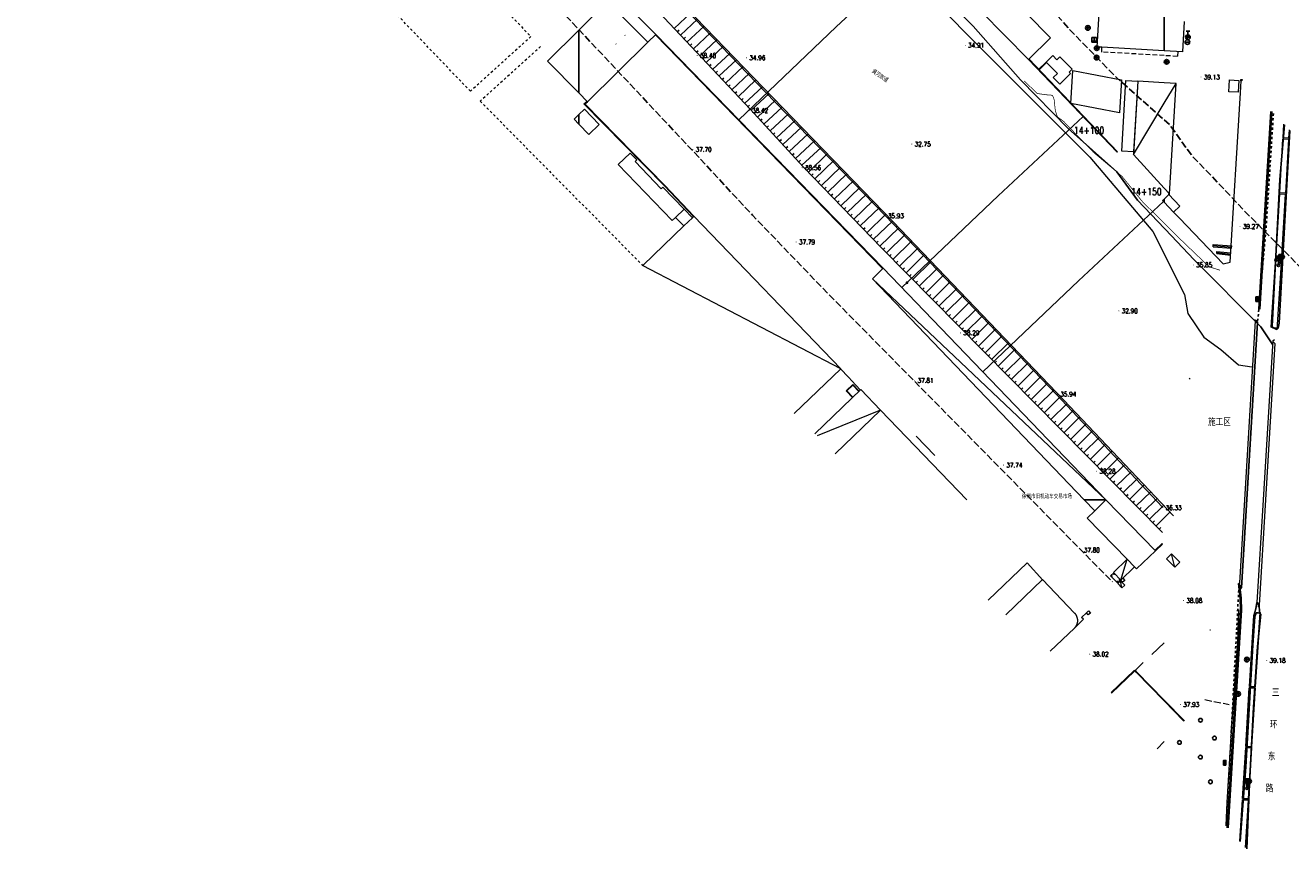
# Model space of a CAD drawing. Extents: x 39508475 to 39522402, y 3783947 to 3795549.
# Tile 171 of 256: x 39519513 to 39520054, y 3789351 to 3789703. Entities that reach past the tile are written whole.
import ezdxf
from ezdxf.enums import TextEntityAlignment as Align

# ---------------------------------------------------------------- set-up
doc = ezdxf.new("R2010")
doc.units = 0
for name, pattern in [('X0', [4, 3, -1]), ('X3', [5, 4, -1]), ('X5', [3, 2, -1]), ('X6', [2, 1, -1])]:
    doc.linetypes.add(name, pattern=pattern)
doc.layers.get('0').update_dxf_attribs({"linetype": 'CONTINUOUS'})
doc.layers.add('ASSIST', color=7, linetype='CONTINUOUS', plot=False)
for name, color, linetype in [('DLDW', 14, 'CONTINUOUS'), ('DLSS', 4, 'CONTINUOUS'), ('DMTZ', 3, 'CONTINUOUS'), ('GCD', 1, 'CONTINUOUS'), ('JCDL_JMDM_F', 231, 'CONTINUOUS'), ('JCDL_JMDX_F', 231, 'CONTINUOUS'), ('JCDL_JTX_F', 100, 'CONTINUOUS'), ('JCDL_SXX_F', 5, 'CONTINUOUS'), ('JCDL_ZBM', 3, 'CONTINUOUS'), ('JMD', 6, 'CONTINUOUS'), ('SXSS', 5, 'CONTINUOUS'), ('ZBTZ', 3, 'CONTINUOUS'), ('ZJ', 7, 'CONTINUOUS'), ('断面线', 2, 'CONTINUOUS')]:
    doc.layers.add(name, color=color, linetype=linetype)
doc.layers.add('JCDL_SXM', color=5, linetype='CONTINUOUS', lineweight=0)
doc.styles.add('HZ', font='rs', dxfattribs={"width": 0.8, "bigfont": 'hztxt'})
doc.linetypes.add('10411', pattern='A,2,[150,AAA.SHX,S=1,R=0,X=0,Y=1],2,[151,AAA.SHX,S=1,R=0,X=0,Y=3],1e-11', length=4)
doc.linetypes.add('1161', pattern='A,0,[149,AAA.SHX,S=0.15,R=0,X=0,Y=0],-1.6', length=1.6)
doc.linetypes.add('X19', pattern='A,4.5,[145,symbolx.shx,S=1,R=0,X=0,Y=1],4.5,-0.5,[146,symbolx.shx,S=1,R=0,X=0,Y=0],-0.5', length=10)
doc.linetypes.add('X4', pattern='A,0,-1e-09,[149,symbolx.shx,S=0.15,R=0,X=0,Y=0],-1.6', length=1.6)
doc.linetypes.add('X49', pattern='A,0,[5,symbolt.shx,S=1,R=0,X=0,Y=0],-10', length=10)

# ---------------------------------------------------------------- blocks, each defined once
blk = doc.blocks.new('9371000')
at = {"color": 0, "linetype": 'Continuous'}
blk.add_circle((0, 0), 0.8, dxfattribs=at)
blk = doc.blocks.new('3521000')
at = {"color": 0}
for p, q in [((-1, 3.5), (1, 3.5)), ((0, 0.5), (0, 3.5))]:
    blk.add_line(p, q, dxfattribs=at)
at = {"color": 0, "linetype": 'Continuous', "flags": 128}
for points in [[(-1, 3.5), (-1, 2.9)], [(1, 3.5), (1, 2.9)]]:
    blk.add_lwpolyline(points, dxfattribs=at)
at = {"color": 0}
for centre in [(-1, 2.4), (0, 0), (1, 2.4)]:
    blk.add_circle(centre, 0.5, dxfattribs=at)
blk = doc.blocks.new('5441000')
at = {"color": 0}
for p, q in [((-1, 0), (1, 0)), ((0, -1), (0, 1))]:
    blk.add_line(p, q, dxfattribs=at)
blk.add_circle((0, 0), 1, dxfattribs=at)
blk = doc.blocks.new('5114001')
at = {"color": 0, "linetype": 'Continuous', "flags": 128}
blk.add_lwpolyline([(-0.5, 0), (-0.5, 2), (0.5, 2), (0.5, 0)], dxfattribs=at)
at = {"flags": 128}
for points in [[(-0.5, 0), (0.5, 0)], [(0.2, 1.74), (-0.22, 1.18)], [(0.2, 0.86), (-0.22, 0.3)]]:
    blk.add_lwpolyline(points, dxfattribs=at)
blk = doc.blocks.new('5260000')
at = {"color": 0}
for p, q in [((-1, 1.22), (-1, -0.78)), ((1, 1.22), (-1, 1.22)), ((0, 0), (-1, -0.78)), ((0, 1.22), (0, 0)), ((1, -0.78), (0, 0)), ((1, -0.78), (1, 1.22)), ((-1, -0.78), (1, -0.78))]:
    blk.add_line(p, q, dxfattribs=at)
blk = doc.blocks.new('8512002')
blk.add_hatch(color=0).paths.add_polyline_path([(-0.05, 0, 1), (0.05, 0, 1)])
blk = doc.blocks.new('5223000')
at = {"color": 0}
for p, q in [((-1, 0), (1, 0)), ((-0.75, 2.6), (0.75, 2.6)), ((0, 1), (0, 2.6))]:
    blk.add_line(p, q, dxfattribs=at)
blk.add_circle((0, 0), 1, dxfattribs=at)
blk = doc.blocks.new('gc200')
at = {"const_width": 0.2}
blk.add_lwpolyline([(-0.1, 0, 1), (0.1, 0, 1)], format="xyb", close=True, dxfattribs=at)

msp = doc.modelspace()

# ---------------------------------------------------------------- linework, layer by layer
at = {"layer": 'ASSIST', "linetype": 'X4', "flags": 128}
msp.add_lwpolyline([(39519220.4249, 3790148.93411), (39519226.44684, 3790143.88427), (39519318.97595, 3790084.81765), (39519397.93353, 3790036.1861), (39519493.4512, 3789977.19283), (39519562.60763, 3789933.12469), (39519602.01098, 3789906.10896), (39519628.33954, 3789888.51791), (39519696.86054, 3789822.96705), (39519732.05856, 3789777.24234), (39519791.6452, 3789714.79979), (39519832.88284, 3789671.97832), (39519884.2425, 3789618.86594), (39519957.18975, 3789542.67725), (39520004.00021, 3789493.19343)], dxfattribs=at)
at = {"layer": 'DLSS', "linetype": 'Continuous'}
for p, q in [((39520039.90396, 3789575.83373), (39520038.84268, 3789577.03109)), ((39520033.07368, 3789462.46372), (39520039.90396, 3789575.83373)), ((39520033.07368, 3789462.46372), (39520031.87632, 3789461.40244))]:
    msp.add_line(p, q, dxfattribs=at)
at = {"layer": 'DLSS', "linetype": 'X6', "lineweight": 0}
for points in [[(39519705.20549, 3789750), (39519692.171, 3789736.916), (39519729.481, 3789698.039), (39519703.636, 3789674.652), (39519663.864, 3789716.21), (39519681.69, 3789733.277), (39519665.76686, 3789750)], [(39519733.625, 3789693.77), (39519707.869, 3789670.472), (39519750, 3789627.76453)], [(39519750, 3789627.76453), (39519777.226, 3789600.166)]]:
    msp.add_lwpolyline(points, dxfattribs=at)
at = {"layer": 'DLSS', "linetype": 'X3', "const_width": 0.3, "flags": 128}
msp.add_lwpolyline([(39519940.29073, 3789679.08338), (39519945.72807, 3789673.72585), (39519949.40402, 3789673.1901), (39519952.31414, 3789672.9605), (39519953.00339, 3789671.20016), (39519953.53946, 3789666.30186), (39519954.38186, 3789663.77617), (39519957.06224, 3789661.78623), (39519969.86897, 3789648.52237), (39519982.04554, 3789638.26653), (39519990.72017, 3789627.49718), (39520007.4998, 3789610.87457), (39520019.14029, 3789599.70031), (39520023.88839, 3789598.16959)], dxfattribs=at)
at = {"layer": 'DLSS', "linetype": 'X6', "flags": 128}
for points in [[(39520046.70847, 3789665.12601), (39520043.57407, 3789616.42988), (39520040.49589, 3789581.5668), (39520039.90396, 3789575.83373)], [(39520031.87632, 3789461.40244), (39520026.56232, 3789360.63522)]]:
    msp.add_lwpolyline(points, dxfattribs=at)
at = {"layer": 'DLSS', "linetype": 'Continuous', "lineweight": 40}
for points in [[(39520040.72799, 3789581.55), (39520045.89639, 3789665.96373)], [(39520027.25405, 3789359.8637), (39520032.966, 3789452.852), (39520032.769, 3789458.044), (39520031.99972, 3789464.327)]]:
    msp.add_lwpolyline(points, dxfattribs=at)
at = {"layer": 'DLSS', "color": 114, "linetype": 'X49', "lineweight": 0, "true_color": 0x009944}
for points in [[(39519894.093, 3789527.294), (39519902.04401, 3789519.036)], [(39520026.44877, 3789360.76187), (39520026.9552, 3789370.61693), (39520028.76876, 3789401.20712), (39520031.46812, 3789439.20475), (39520031.93308, 3789452.99859)]]:
    msp.add_lwpolyline(points, dxfattribs=at)
at = {"layer": 'DLSS', "color": 114, "linetype": 'Continuous', "lineweight": 0, "true_color": 0x009944}
for points in [[(39520038.96, 3789420.046), (39520040.999, 3789451.852), (39520040.721, 3789452.091), (39520040.649, 3789454.953), (39520039.679, 3789456.123), (39520039.156, 3789453.399), (39520038.293, 3789450.594), (39520036.43143, 3789420.19959), (39520038.96, 3789420.046)], [(39520034.879, 3789394.641), (39520037.365, 3789394.49), (39520038.88826, 3789419.56826), (39520036.40226, 3789419.71926), (39520034.879, 3789394.641)], [(39520036.018, 3789372.187), (39520037.381, 3789393.996), (39520034.86365, 3789394.15333), (39520033.50065, 3789372.34433), (39520036.018, 3789372.187)], [(39520034.78219, 3789351.4672), (39520036.037, 3789371.692), (39520033.4699, 3789371.85244), (39520032.41797, 3789354.10412)]]:
    msp.add_lwpolyline(points, dxfattribs=at)
at = {"layer": 'DLSS', "color": 114, "linetype": 'X0', "lineweight": 0, "true_color": 0x009944}
msp.add_lwpolyline([(39520017.387, 3789414.622), (39520027.20255, 3789412.68293), (39520027.72246, 3789412.58022)], dxfattribs=at)
at = {"layer": 'DMTZ', "linetype": 'Continuous'}
for p, q in [((39519790.66863, 3789701.52014), (39519797.89915, 3789708.30564)), ((39519793.40587, 3789698.60338), (39519800.67402, 3789705.42419)), ((39519796.14311, 3789695.68662), (39519803.4489, 3789702.54274)), ((39519792.03725, 3789700.06176), (39519792.76644, 3789700.74607)), ((39519794.77449, 3789697.145), (39519795.50368, 3789697.82931)), ((39519798.88035, 3789692.76985), (39519806.22377, 3789699.66129)), ((39519801.61759, 3789689.85309), (39519808.99864, 3789696.77985)), ((39519797.51173, 3789694.22823), (39519798.24092, 3789694.91254)), ((39519800.24897, 3789691.31147), (39519800.97816, 3789691.99578)), ((39519804.35483, 3789686.93632), (39519811.77352, 3789693.8984)), ((39519807.09207, 3789684.01956), (39519814.54839, 3789691.01695)), ((39519802.98621, 3789688.39471), (39519803.7154, 3789689.07902)), ((39519805.72345, 3789685.47794), (39519806.45264, 3789686.16225)), ((39519809.82931, 3789681.10279), (39519817.32326, 3789688.1355)), ((39519812.56655, 3789678.18603), (39519820.09813, 3789685.25405)), ((39519808.46069, 3789682.56118), (39519809.18988, 3789683.24549)), ((39519811.19793, 3789679.64441), (39519811.92712, 3789680.32872)), ((39519815.30379, 3789675.26927), (39519822.87301, 3789682.3726)), ((39519818.04103, 3789672.3525), (39519825.64788, 3789679.49116)), ((39519813.93517, 3789676.72765), (39519814.66436, 3789677.41196)), ((39519816.67241, 3789673.81088), (39519817.4016, 3789674.49519)), ((39519820.77827, 3789669.43574), (39519828.42275, 3789676.60971)), ((39519819.40965, 3789670.89412), (39519820.13884, 3789671.57843)), ((39519822.14689, 3789667.97736), (39519822.87608, 3789668.66167)), ((39519823.51264, 3789666.51629), (39519831.24482, 3789673.67925)), ((39519826.23099, 3789663.58192), (39519834.02247, 3789670.7998)), ((39519824.87182, 3789665.04911), (39519825.60541, 3789665.72869)), ((39519828.94934, 3789660.64754), (39519836.80369, 3789667.92367)), ((39519831.6677, 3789657.71317), (39519839.58491, 3789665.04753)), ((39519827.59017, 3789662.11473), (39519828.32376, 3789662.79432)), ((39519830.30852, 3789659.18036), (39519831.04211, 3789659.85994)), ((39519834.38605, 3789654.77879), (39519842.36613, 3789662.1714)), ((39519837.1044, 3789651.84442), (39519845.14735, 3789659.29526)), ((39519833.02687, 3789656.24598), (39519833.76047, 3789656.92557)), ((39519835.74523, 3789653.3116), (39519836.47882, 3789653.99119)), ((39519839.82276, 3789648.91004), (39519847.92858, 3789656.41913)), ((39519842.54111, 3789645.97567), (39519850.7098, 3789653.54299)), ((39519838.46358, 3789650.37723), (39519839.19717, 3789651.05682)), ((39519841.18193, 3789647.44285), (39519841.91553, 3789648.12244)), ((39519845.25946, 3789643.04129), (39519853.49102, 3789650.66686)), ((39519848.01916, 3789640.14597), (39519856.11996, 3789647.9482)), ((39519843.90028, 3789644.50848), (39519844.63388, 3789645.18807)), ((39519846.63174, 3789641.58648), (39519847.352, 3789642.28019)), ((39519850.794, 3789637.26495), (39519858.90055, 3789645.07272)), ((39519853.56883, 3789634.38393), (39519861.68114, 3789642.19724)), ((39519849.40658, 3789638.70546), (39519850.12683, 3789639.39917)), ((39519852.18142, 3789635.82444), (39519852.90167, 3789636.51815)), ((39519856.34367, 3789631.50291), (39519864.46173, 3789639.32176)), ((39519859.11851, 3789628.62189), (39519867.24232, 3789636.44628)), ((39519854.95625, 3789632.94342), (39519855.67651, 3789633.63713)), ((39519861.89334, 3789625.74087), (39519870.0229, 3789633.5708)), ((39519857.73109, 3789630.0624), (39519858.45134, 3789630.75611)), ((39519860.50593, 3789627.18138), (39519861.22618, 3789627.87509)), ((39519864.66818, 3789622.85985), (39519872.80349, 3789630.69532)), ((39519867.44302, 3789619.97883), (39519875.58408, 3789627.81984)), ((39519863.28076, 3789624.30036), (39519864.00102, 3789624.99407)), ((39519866.0556, 3789621.41934), (39519866.77585, 3789622.11304)), ((39519870.21785, 3789617.0978), (39519878.36467, 3789624.94436)), ((39519872.99269, 3789614.21678), (39519881.14526, 3789622.06888)), ((39519868.83044, 3789618.53831), (39519869.55069, 3789619.23202)), ((39519871.60527, 3789615.65729), (39519872.32553, 3789616.351)), ((39519875.76753, 3789611.33576), (39519883.92585, 3789619.1934)), ((39519878.54236, 3789608.45474), (39519886.69379, 3789616.30573)), ((39519874.38011, 3789612.77627), (39519875.10036, 3789613.46998)), ((39519877.15494, 3789609.89525), (39519877.8752, 3789610.58896)), ((39519881.34341, 3789605.59927), (39519889.36545, 3789613.51535)), ((39519884.15297, 3789602.75211), (39519892.13206, 3789610.6258)), ((39519879.93863, 3789607.02286), (39519880.65042, 3789607.72525)), ((39519882.74819, 3789604.17569), (39519883.45999, 3789604.87808)), ((39519886.96253, 3789599.90494), (39519894.89868, 3789607.73625)), ((39519889.7721, 3789597.05777), (39519897.66529, 3789604.8467)), ((39519885.55775, 3789601.32852), (39519886.26955, 3789602.03091)), ((39519888.36731, 3789598.48135), (39519889.07911, 3789599.18374)), ((39519892.58166, 3789594.2106), (39519900.4319, 3789601.95716)), ((39519895.39122, 3789591.36343), (39519903.19852, 3789599.06761)), ((39519891.17688, 3789595.63419), (39519891.88867, 3789596.33658)), ((39519893.98644, 3789592.78702), (39519894.69823, 3789593.48941)), ((39519898.20078, 3789588.51626), (39519905.96513, 3789596.17806)), ((39519901.01034, 3789585.6691), (39519908.73174, 3789593.28851)), ((39519896.796, 3789589.93985), (39519897.50779, 3789590.64224)), ((39519899.60556, 3789587.09268), (39519900.31735, 3789587.79507)), ((39519903.8199, 3789582.82193), (39519911.49835, 3789590.39896)), ((39519902.41512, 3789584.24551), (39519903.12691, 3789584.9479)), ((39519906.62946, 3789579.97476), (39519914.26497, 3789587.50941)), ((39519909.43902, 3789577.12759), (39519917.03158, 3789584.61986)), ((39519905.22468, 3789581.39834), (39519905.93647, 3789582.10073)), ((39519908.03424, 3789578.55118), (39519908.74603, 3789579.25357)), ((39519912.24858, 3789574.28042), (39519919.79819, 3789581.73031)), ((39519915.05814, 3789571.43325), (39519922.56481, 3789578.84076)), ((39519910.8438, 3789575.70401), (39519911.55559, 3789576.4064)), ((39519913.65336, 3789572.85684), (39519914.36516, 3789573.55923)), ((39519917.8677, 3789568.58609), (39519925.33142, 3789575.95122)), ((39519920.67727, 3789565.73892), (39519928.09803, 3789573.06167)), ((39519916.46292, 3789570.00967), (39519917.17472, 3789570.71206)), ((39519919.27248, 3789567.1625), (39519919.98428, 3789567.86489)), ((39519923.48683, 3789562.89175), (39519930.86465, 3789570.17212)), ((39519926.29639, 3789560.04458), (39519933.63126, 3789567.28257)), ((39519922.08205, 3789564.31533), (39519922.79384, 3789565.01772)), ((39519924.89161, 3789561.46817), (39519925.6034, 3789562.17056)), ((39519929.10595, 3789557.19741), (39519936.39787, 3789564.39302)), ((39519931.91551, 3789554.35024), (39519939.16449, 3789561.50347)), ((39519927.70117, 3789558.621), (39519928.41296, 3789559.32339)), ((39519930.51073, 3789555.77383), (39519931.22252, 3789556.47622)), ((39519934.72507, 3789551.50308), (39519941.9311, 3789558.61392)), ((39519937.53463, 3789548.65591), (39519944.69771, 3789555.72437)), ((39519933.32029, 3789552.92666), (39519934.03208, 3789553.62905)), ((39519936.12985, 3789550.07949), (39519936.84164, 3789550.78188)), ((39519940.34419, 3789545.80874), (39519947.46432, 3789552.83483)), ((39519943.15375, 3789542.96157), (39519950.23094, 3789549.94528)), ((39519938.93941, 3789547.23232), (39519939.6512, 3789547.93471)), ((39519941.74897, 3789544.38516), (39519942.46076, 3789545.08755)), ((39519945.96331, 3789540.1144), (39519952.99755, 3789547.05573)), ((39519944.55853, 3789541.53799), (39519945.27032, 3789542.24038)), ((39519947.36809, 3789538.69082), (39519948.07989, 3789539.39321)), ((39519948.77287, 3789537.26723), (39519955.76416, 3789544.16618)), ((39519951.58243, 3789534.42007), (39519958.52246, 3789541.26842)), ((39519950.17765, 3789535.84365), (39519950.88945, 3789536.54604)), ((39519952.98722, 3789532.99648), (39519953.69901, 3789533.69887)), ((39519954.392, 3789531.5729), (39519961.27192, 3789538.36194)), ((39519957.20156, 3789528.72573), (39519964.02137, 3789535.45547)), ((39519955.79678, 3789530.14931), (39519956.50857, 3789530.8517)), ((39519960.01112, 3789525.87856), (39519966.77083, 3789532.54899)), ((39519962.82068, 3789523.03139), (39519969.52029, 3789529.64251)), ((39519958.60634, 3789527.30215), (39519959.31813, 3789528.00454)), ((39519961.4159, 3789524.45498), (39519962.12769, 3789525.15737)), ((39519965.63024, 3789520.18422), (39519972.26974, 3789526.73603)), ((39519968.4398, 3789517.33706), (39519975.0192, 3789523.82955)), ((39519964.22546, 3789521.60781), (39519964.93725, 3789522.3102)), ((39519967.03502, 3789518.76064), (39519967.74681, 3789519.46303)), ((39519971.24936, 3789514.48989), (39519977.76866, 3789520.92307)), ((39519974.05892, 3789511.64272), (39519980.51812, 3789518.01659)), ((39519969.84458, 3789515.91347), (39519970.55637, 3789516.61586)), ((39519972.65414, 3789513.0663), (39519973.36593, 3789513.76869)), ((39519976.86848, 3789508.79555), (39519983.26757, 3789515.11012)), ((39519979.67804, 3789505.94838), (39519986.01703, 3789512.20364)), ((39519975.4637, 3789510.21914), (39519976.17549, 3789510.92153)), ((39519978.27326, 3789507.37197), (39519978.98506, 3789508.07436)), ((39519982.4876, 3789503.10121), (39519988.76649, 3789509.29716)), ((39519981.08282, 3789504.5248), (39519981.79462, 3789505.22719)), ((39519983.89239, 3789501.67763), (39519984.60418, 3789502.38002)), ((39519985.29717, 3789500.25405), (39519991.51594, 3789506.39068)), ((39519988.10673, 3789497.40688), (39519994.2654, 3789503.4842)), ((39519986.70195, 3789498.83046), (39519987.41374, 3789499.53285)), ((39519989.51151, 3789495.98329), (39519990.2233, 3789496.68568)), ((39519990.91629, 3789494.55971), (39519997.01486, 3789500.57772)), ((39519993.72585, 3789491.71254), (39519999.76431, 3789497.67125)), ((39519992.32107, 3789493.13613), (39519993.03286, 3789493.83852)), ((39519995.13063, 3789490.28896), (39519995.84242, 3789490.99135)), ((39519996.53541, 3789488.86537), (39520002.51377, 3789494.76477)), ((39519997.94019, 3789487.44179), (39519998.65198, 3789488.14418))]:
    msp.add_line(p, q, dxfattribs=at)
at = {"layer": 'DMTZ', "linetype": 'Continuous', "flags": 128}
msp.add_lwpolyline([(39519610.11549, 3789887.61832), (39519624.09761, 3789876.61101), (39519665.55869, 3789840.67271), (39519687.53684, 3789818.68619), (39519700.36336, 3789799.20927), (39519722.23487, 3789774.44217), (39519823.09895, 3789666.96286), (39519845.98787, 3789642.25499), (39519879.2225, 3789607.74858), (39519999.34497, 3789486.0182)], dxfattribs=at)
at = {"layer": 'DMTZ', "color": 1, "linetype": 'X0', "flags": 128}
for points in [[(39519591.55858, 3789864.04628), (39519604.98369, 3789853.47747), (39519645.09919, 3789818.70551), (39519664.1611, 3789799.63635), (39519676.47381, 3789780.93964), (39519700.04845, 3789754.24392), (39519801.15694, 3789646.50417), (39519824.17808, 3789621.65359), (39519857.741, 3789586.80632), (39519977.99121, 3789464.9465)], [(39520071.35447, 3789583.02443), (39520064.56353, 3789593.07924), (39520034.25204, 3789623.56716), (39520024.92524, 3789633.56761), (39520011.7538, 3789647.28544), (39520002.27759, 3789660.49887), (39519979.75753, 3789680.4378), (39519960.67505, 3789699.9324), (39519940.34134, 3789722.91636), (39519896.32097, 3789767.73896), (39519846.8099, 3789820.17011)]]:
    msp.add_lwpolyline(points, dxfattribs=at)
at = {"layer": 'DMTZ', "linetype": '10411', "flags": 128}
msp.add_lwpolyline([(39520046.49353, 3789566.23355), (39520041.28964, 3789573.93854), (39520012.63956, 3789602.75538), (39520003.13456, 3789612.9469), (39519988.62661, 3789628.05668), (39519979.86488, 3789640.27386), (39519959.06841, 3789658.68674), (39519938.70726, 3789679.48763), (39519918.39, 3789702.453), (39519874.711, 3789746.928), (39519824.998, 3789799.573)], dxfattribs=at)
at = {"layer": 'JCDL_JMDM_F', "linetype": 'Continuous', "lineweight": 0}
msp.add_lwpolyline([(39519949.619, 3789687.105), (39519952.441, 3789689.899), (39519954.16152, 3789688.16124), (39519955.443, 3789689.43), (39519960.68701, 3789684.129), (39519959.39313, 3789682.84904), (39519959.99091, 3789682.24475), (39519955.42556, 3789677.7285), (39519952.63152, 3789680.5529), (39519954.38483, 3789682.28736), (39519949.619, 3789687.105)], dxfattribs=at)
at = {"layer": 'JCDL_JMDX_F', "linetype": 'Continuous', "lineweight": 0}
for points in [[(39519879.82709, 3789598.83238), (39519782.71131, 3789698.82169)], [(39519880.006, 3789599.007), (39519782.8883, 3789698.99829)], [(39519785.94825, 3789695.8478), (39519785.76891, 3789695.67362)], [(39519789.43187, 3789692.2611), (39519789.25253, 3789692.08692)], [(39519792.91549, 3789688.67441), (39519792.73615, 3789688.50023)], [(39519796.39911, 3789685.08771), (39519796.21977, 3789684.91353)], [(39519799.88273, 3789681.50101), (39519799.70339, 3789681.32683)], [(39520032.783, 3789679.705), (39520033.27601, 3789679.673), (39520033.22901, 3789679.15199), (39520032.73712, 3789679.19637), (39520032.783, 3789679.705)], [(39519803.36635, 3789677.91432), (39519803.18701, 3789677.74014)], [(39519806.84997, 3789674.32762), (39519806.67063, 3789674.15344)], [(39519798.97875, 3789621.09961), (39519786.52507, 3789634.21263), (39519752.11451, 3789669.34819), (39519753.5123, 3789670.38251)], [(39519799.15889, 3789621.27297), (39519786.70503, 3789634.38618), (39519752.494, 3789669.318), (39519753.69, 3789670.203)], [(39519810.33359, 3789670.74093), (39519810.15425, 3789670.56675)], [(39519753.87849, 3789667.90434), (39519753.69988, 3789667.72942)], [(39519757.37698, 3789664.33215), (39519757.19837, 3789664.15722)], [(39519813.81721, 3789667.15423), (39519813.63787, 3789666.98005)], [(39519817.30083, 3789663.56753), (39519817.12149, 3789663.39335)], [(39519760.87546, 3789660.75995), (39519760.69685, 3789660.58502)], [(39519820.78445, 3789659.98084), (39519820.60512, 3789659.80666)], [(39520053.41127, 3789658.21157), (39520053.205, 3789654.651), (39520050.80984, 3789654.78976), (39520051.14359, 3789660.55085)], [(39519764.37395, 3789657.18775), (39519764.19534, 3789657.01283)], [(39519767.87244, 3789653.61556), (39519767.69383, 3789653.44063)], [(39519824.26807, 3789656.39414), (39519824.08874, 3789656.21996)], [(39519827.75169, 3789652.80745), (39519827.57236, 3789652.63326)], [(39520053.191, 3789654.235), (39520051.81199, 3789631.15199), (39520049.40629, 3789631.29572), (39520050.78527, 3789654.37871), (39520053.191, 3789654.235)], [(39519771.37092, 3789650.04336), (39519771.19231, 3789649.86843)], [(39519831.23531, 3789649.22075), (39519831.05598, 3789649.04657)], [(39519774.86941, 3789646.47116), (39519774.6908, 3789646.29624)], [(39519778.3679, 3789642.89897), (39519778.18929, 3789642.72404)], [(39519834.71893, 3789645.63405), (39519834.5396, 3789645.45987)], [(39519838.20255, 3789642.04736), (39519838.02322, 3789641.87318)], [(39519781.86639, 3789639.32677), (39519781.68778, 3789639.15184)], [(39519841.68617, 3789638.46066), (39519841.50684, 3789638.28648)], [(39519785.36487, 3789635.75457), (39519785.18626, 3789635.57965)], [(39519788.82926, 3789632.14949), (39519788.64798, 3789631.97733)], [(39519845.16979, 3789634.87397), (39519844.99046, 3789634.69978)], [(39519848.65341, 3789631.28727), (39519848.47408, 3789631.11309)], [(39519792.27247, 3789628.52398), (39519792.09119, 3789628.35182)], [(39519852.13703, 3789627.70057), (39519851.9577, 3789627.52639)], [(39520051.738, 3789630.621), (39520050.191, 3789604.198), (39520047.82788, 3789604.33635), (39520049.37488, 3789630.75935), (39520051.738, 3789630.621)], [(39519795.71568, 3789624.89848), (39519795.53441, 3789624.72631)], [(39519855.62065, 3789624.11388), (39519855.44132, 3789623.9397)], [(39519859.10427, 3789620.52718), (39519858.92494, 3789620.353)], [(39519862.58789, 3789616.94048), (39519862.40856, 3789616.7663)], [(39519866.07151, 3789613.35379), (39519865.89218, 3789613.17961)], [(39519869.55514, 3789609.76709), (39519869.3758, 3789609.59291)], [(39519873.03876, 3789606.1804), (39519872.85942, 3789606.00622)], [(39520020.903, 3789608.187), (39520020.98306, 3789609.18379)], [(39520020.903, 3789608.187), (39520028.85901, 3789607.548)], [(39520020.94303, 3789608.68539), (39520028.89904, 3789608.04639)], [(39520020.98306, 3789609.18379), (39520028.93907, 3789608.54479)], [(39520022.45299, 3789605.25499), (39520022.56379, 3789606.24884)], [(39520022.45299, 3789605.25499), (39520028.4, 3789604.592)], [(39520022.50839, 3789605.75191), (39520028.4554, 3789605.08893)], [(39520022.56379, 3789606.24884), (39520028.5108, 3789605.58585)], [(39520028.4, 3789604.592), (39520028.5108, 3789605.58585)], [(39520028.85901, 3789607.548), (39520028.93907, 3789608.54479)], [(39519876.52238, 3789602.5937), (39519876.34304, 3789602.41952)], [(39519978.46526, 3789468.82957), (39519978.45457, 3789468.02964)], [(39519977.15, 3789467.549), (39519977.94989, 3789467.53552)], [(39519980.039, 3789464.54), (39519980.09341, 3789465.33815)], [(39519981.50883, 3789465.70354), (39519980.7105, 3789465.75517)], [(39519982.379, 3789466.489), (39519983.175, 3789465.597), (39519982.28335, 3789464.80131), (39519981.48735, 3789465.69331), (39519982.379, 3789466.489)], [(39519967.701, 3789452.544), (39519968.497, 3789451.652), (39519967.60535, 3789450.85631), (39519966.80935, 3789451.74831), (39519967.701, 3789452.544)]]:
    msp.add_lwpolyline(points, dxfattribs=at)
at = {"layer": 'JCDL_JMDX_F', "linetype": 'X5', "lineweight": 0}
for points in [[(39520000, 3789689.91917), (39519973.33899, 3789691.43999), (39519973.4515, 3789693.45608)], [(39520005.79773, 3789691.65118), (39520005.68299, 3789689.595), (39520000, 3789689.91917)]]:
    msp.add_lwpolyline(points, dxfattribs=at)
at = {"layer": 'JCDL_JTX_F', "linetype": 'Continuous', "lineweight": 0}
for points in [[(39520038.90201, 3789576.48299), (39520038.37108, 3789577.08142)], [(39520038.90201, 3789576.48299), (39520034.3302, 3789500)], [(39520042.43137, 3789500), (39520046.54301, 3789568.104)], [(39520047.305, 3789566.88901), (39520043.32751, 3789500)], [(39520046.54301, 3789568.10401), (39520047.14175, 3789568.63457)], [(39520047.305, 3789566.88901), (39520046.77389, 3789567.48727)], [(39520034.3302, 3789500), (39520032.209, 3789464.514)], [(39520039.781, 3789456.10001), (39520042.43137, 3789500)], [(39520043.32751, 3789500), (39520040.653, 3789455.023)], [(39520032.209, 3789464.514), (39520031.61057, 3789463.98308)], [(39520039.781, 3789456.10001), (39520040.31157, 3789455.50126)], [(39520040.653, 3789455.023), (39520040.05473, 3789454.49189)]]:
    msp.add_lwpolyline(points, dxfattribs=at)
at = {"layer": 'JCDL_SXM', "linetype": 'Continuous', "lineweight": 0}
msp.add_lwpolyline([(39519860.738, 3789755.534), (39519915.199, 3789699.717), (39519968.2871, 3789646.43035), (39519995.14721, 3789614.74445), (39520008.69125, 3789587.80449), (39520010.16757, 3789579.73786), (39520016.95866, 3789569.6054), (39520024.24187, 3789564.29324), (39520031.82032, 3789557.80058), (39520037.43036, 3789556.81685)], dxfattribs=at)
at = {"layer": 'JCDL_SXX_F', "color": 142, "linetype": 'Continuous', "lineweight": 0, "true_color": 0x00a0e9}
msp.add_lwpolyline([(39520011.17295, 3789551.58105), (39520010.76668, 3789551.8725)], dxfattribs=at)
at = {"layer": 'JCDL_ZBM', "linetype": 'Continuous', "lineweight": 0}
for points in [[(39520053.41127, 3789658.21157), (39520053.205, 3789654.651), (39520050.80984, 3789654.78976), (39520051.14359, 3789660.55085)], [(39520050.78527, 3789654.37871), (39520053.191, 3789654.235), (39520051.81199, 3789631.15199), (39520049.40629, 3789631.29572), (39520050.78527, 3789654.37871)], [(39520050.191, 3789604.198), (39520047.82788, 3789604.33635), (39520049.37488, 3789630.75935), (39520051.738, 3789630.621), (39520050.191, 3789604.198)], [(39520047.66409, 3789603.82673), (39520050.153, 3789603.669), (39520048.189, 3789572.68), (39520045.76001, 3789573.783), (39520047.66409, 3789603.82673)], [(39520038.96, 3789420.046), (39520036.43143, 3789420.19959), (39520038.293, 3789450.594), (39520039.156, 3789453.399), (39520039.679, 3789456.123), (39520040.649, 3789454.953), (39520040.721, 3789452.091), (39520040.999, 3789451.852), (39520038.96, 3789420.046)], [(39520036.40226, 3789419.71926), (39520038.88826, 3789419.56826), (39520037.365, 3789394.49), (39520034.879, 3789394.641), (39520036.40226, 3789419.71926)], [(39520034.86365, 3789394.15333), (39520037.381, 3789393.996), (39520036.018, 3789372.187), (39520033.50065, 3789372.34433), (39520034.86365, 3789394.15333)], [(39520032.41797, 3789354.10412), (39520033.4699, 3789371.85244), (39520036.037, 3789371.692), (39520034.78219, 3789351.4672)]]:
    msp.add_lwpolyline(points, dxfattribs=at)
at = {"layer": 'JMD', "linetype": 'Continuous', "lineweight": 0}
for points in [[(39519951.50201, 3789697.55), (39519942.086, 3789688.31501), (39519881.38246, 3789750), (39519899.88653, 3789750), (39519951.50201, 3789697.55)], [(39520000, 3789713.30929), (39520000, 3789691.97469), (39519973.417, 3789693.458), (39519973.41738, 3789693.46476), (39519971.406, 3789693.577), (39519974.08911, 3789740.03831)], [(39519779.48941, 3789695.60681), (39519753.69, 3789670.203), (39519750, 3789673.93053), (39519750, 3789700.82816), (39519762.186, 3789712.948), (39519779.48941, 3789695.60681)], [(39519762.186, 3789712.948), (39519765.64938, 3789716.29924), (39519782.8883, 3789698.99829), (39519779.48941, 3789695.60681), (39519762.186, 3789712.948)], [(39520008.56854, 3789704.4702), (39520007.826, 3789691.538), (39520000, 3789691.97469), (39520000, 3789713.30929)], [(39519750, 3789700.82816), (39519750, 3789673.93053), (39519736.583, 3789687.484), (39519750, 3789700.82816)], [(39519769.645, 3789698.649), (39519769.81791, 3789698.46844)], [(39519765.75701, 3789694.92571), (39519765.92992, 3789694.74515)], [(39519942.086, 3789688.31501), (39519942.26693, 3789688.48753)], [(39519942.086, 3789688.31501), (39519979.944, 3789648.60999)], [(39519942.26693, 3789688.48753), (39519980.12493, 3789648.78251)], [(39519945.52764, 3789684.70546), (39519945.70857, 3789684.87798)], [(39519949.619, 3789687.105), (39519946.27753, 3789683.91898)], [(39519949.79152, 3789686.92406), (39519946.45005, 3789683.73804)], [(39519947.94826, 3789685.51199), (39519948.12078, 3789685.33105)], [(39519949.619, 3789687.105), (39519949.79152, 3789686.92406)], [(39519946.27753, 3789683.91898), (39519946.45005, 3789683.73804)], [(39519948.96927, 3789681.09591), (39519949.15021, 3789681.26843)], [(39519961.06, 3789683.48901), (39519981.76899, 3789679.527), (39519980.927, 3789665.522), (39519960.21801, 3789669.484), (39519961.06, 3789683.48901)], [(39520027.665, 3789674.469), (39520027.91099, 3789679.533), (39520031.922, 3789679.30201), (39520031.6305, 3789674.24062), (39520027.665, 3789674.469)], [(39519952.41091, 3789677.48637), (39519952.59184, 3789677.65889)], [(39519988.75599, 3789678.961), (39519986.96658, 3789648.72046), (39519981.972, 3789649.01601), (39519983.701, 3789679.28299), (39519988.75599, 3789678.961)], [(39520000, 3789678.33496), (39519988.75599, 3789678.961), (39519986.901, 3789647.61199), (39520000, 3789633.30465)], [(39520000, 3789633.30465), (39520002.316, 3789630.77501), (39520005.082, 3789678.052), (39520000, 3789678.33496)], [(39520000, 3789669.54333), (39520005.082, 3789678.052)], [(39519955.85255, 3789673.87682), (39519956.03348, 3789674.04934)], [(39519959.29418, 3789670.26727), (39519959.47512, 3789670.43979)], [(39519986.901, 3789647.61199), (39520000, 3789669.54333)], [(39519750, 3789664.72239), (39519750, 3789660.61017), (39519747.945, 3789662.747), (39519750, 3789664.72239)], [(39519758.58449, 3789660.46155), (39519754.198, 3789656.245), (39519750, 3789660.61017), (39519750, 3789664.72239), (39519752.333, 3789666.965), (39519758.58449, 3789660.46155)], [(39519962.73582, 3789666.65773), (39519962.91675, 3789666.83025)], [(39519966.17745, 3789663.04818), (39519966.35839, 3789663.2207)], [(39519969.61909, 3789659.43863), (39519969.80002, 3789659.61115)], [(39519973.06073, 3789655.82909), (39519973.24166, 3789656.00161)], [(39519771.895, 3789648.256), (39519774.72366, 3789645.34642), (39519773.9663, 3789644.61629), (39519785.18749, 3789632.97656), (39519785.90742, 3789633.67061), (39519794.94602, 3789624.29488), (39519791.29865, 3789620.77867), (39519789.853, 3789619.385), (39519766.796, 3789643.302), (39519771.895, 3789648.256)], [(39519976.50236, 3789652.21954), (39519976.6833, 3789652.39206)], [(39519979.944, 3789648.60999), (39519980.12493, 3789648.78251)], [(39520001.97435, 3789630.44348), (39520002.07362, 3789630.83627)], [(39520002.316, 3789630.77501), (39520002.07362, 3789630.83627)], [(39520000, 3789628.59727), (39520000, 3789627.22812), (39519999.31646, 3789627.95027), (39520000, 3789628.59727)], [(39520006.77, 3789625.546), (39520004.039, 3789622.961), (39520000, 3789627.22812), (39520000, 3789628.59727), (39520002.06078, 3789630.54787), (39520006.77, 3789625.546)], [(39520002.21672, 3789630.38222), (39520001.97435, 3789630.44348)], [(39520002.26735, 3789630.58254), (39520002.02498, 3789630.6438)], [(39520002.21672, 3789630.38222), (39520002.316, 3789630.77501)], [(39519777.45868, 3789600.38992), (39519794.83427, 3789617.1112), (39519798.48149, 3789620.62107), (39519799.15889, 3789621.27297), (39519861.895, 3789556.082)], [(39519798.48149, 3789620.62107), (39519794.83427, 3789617.1112), (39519791.29865, 3789620.77867), (39519794.94602, 3789624.29489), (39519798.48149, 3789620.62107)], [(39519861.895, 3789556.082), (39519777.226, 3789600.166)], [(39519975.13984, 3789500), (39519965.91054, 3789500), (39519875.378, 3789594.49), (39519880.006, 3789599.00701), (39519975.13984, 3789500)], [(39519880.006, 3789599.007), (39519879.82635, 3789598.83315)], [(39519975.1387, 3789500), (39519875.378, 3789594.49)], [(39519861.895, 3789556.082), (39519841.9821, 3789536.96861)], [(39519850.792, 3789528.30918), (39519870.45901, 3789547.13899), (39519878.8856, 3789538.36446), (39519859.50121, 3789519.74873)], [(39519869.74768, 3789546.45795), (39519866.97301, 3789549.35599), (39519864.11099, 3789546.60101), (39519866.87828, 3789543.71069)], [(39519869.5671, 3789546.28506), (39519866.96579, 3789549.00204), (39519864.464, 3789546.59381), (39519867.05886, 3789543.88358)], [(39519865.54585, 3789547.9822), (39519865.71923, 3789547.80209)], [(39519869.74768, 3789546.45795), (39519869.5671, 3789546.28506)], [(39519866.87828, 3789543.71069), (39519867.05886, 3789543.88358)], [(39519878.8856, 3789538.36446), (39519851.74418, 3789527.37326)], [(39519859.50121, 3789519.74873), (39519878.8856, 3789538.36446), (39519915.73344, 3789500)], [(39519975.15138, 3789499.98799), (39519970.37639, 3789495.33893), (39519965.91054, 3789500), (39519975.13984, 3789500), (39519975.15138, 3789499.98799)], [(39519996.281, 3789478.286), (39519988.26562, 3789470.48202), (39519987.36588, 3789471.40612), (39519984.24205, 3789474.61458), (39519967.136, 3789492.184), (39519970.37639, 3789495.33893), (39519975.15138, 3789499.98799), (39519996.281, 3789478.286)], [(39519975.15138, 3789499.98799), (39519975.1387, 3789500)], [(39519996.11052, 3789478.46885), (39519999.18452, 3789481.33486)], [(39519996.281, 3789478.286), (39519999.355, 3789481.152)], [(39519997.84874, 3789479.74766), (39519997.67826, 3789479.93052)], [(39519999.355, 3789481.152), (39519999.18452, 3789481.33486)], [(39519987.36588, 3789471.40612), (39519981.50884, 3789465.70355), (39519978.46526, 3789468.82957), (39519978.385, 3789468.912), (39519984.24205, 3789474.61458), (39519987.36588, 3789471.40612)], [(39519981.50883, 3789465.70354), (39519984.24205, 3789474.61457)], [(39519996.281, 3789478.286), (39519996.11052, 3789478.46885)], [(39520001.062, 3789474.78), (39520003.21069, 3789476.90825), (39520006.75169, 3789473.33325), (39520004.603, 3789471.205), (39520001.062, 3789474.78)], [(39520004.603, 3789471.205), (39520003.21069, 3789476.90825)], [(39519941.54312, 3789473.12801), (39519924.8904, 3789457.15786)], [(39519981.50884, 3789465.70355), (39519980.039, 3789464.54), (39519977.15, 3789467.549), (39519978.46526, 3789468.82957), (39519981.50884, 3789465.70355)], [(39519932.425, 3789450.9323), (39519948.071, 3789465.937), (39519961.764, 3789451.648), (39519961.86361, 3789451.53106), (39519961.95917, 3789451.41079), (39519962.05091, 3789451.28758), (39519962.13872, 3789451.16154), (39519962.22252, 3789451.03279), (39519962.30223, 3789450.90148), (39519962.37777, 3789450.76772), (39519962.44906, 3789450.63165), (39519962.51604, 3789450.49341), (39519962.57864, 3789450.35312), (39519962.63679, 3789450.21094), (39519962.69044, 3789450.067), (39519962.73953, 3789449.92144), (39519962.78402, 3789449.77441), (39519962.82387, 3789449.62605), (39519962.85902, 3789449.47652), (39519962.88946, 3789449.32594), (39519962.91513, 3789449.17449), (39519962.93604, 3789449.02231), (39519962.95214, 3789448.86954), (39519962.96343, 3789448.71634), (39519962.9699, 3789448.56286), (39519962.97153, 3789448.40925), (39519962.96833, 3789448.25567), (39519962.9603, 3789448.10227), (39519962.94744, 3789447.94919), (39519962.92978, 3789447.79659), (39519962.90732, 3789447.64463), (39519962.8801, 3789447.49345), (39519962.84813, 3789447.34319), (39519962.81145, 3789447.19402), (39519962.7701, 3789447.04608), (39519962.72411, 3789446.89951), (39519962.67353, 3789446.75446), (39519962.61841, 3789446.61107), (39519962.55882, 3789446.4695), (39519962.49479, 3789446.32986), (39519962.4264, 3789446.1923), (39519962.35372, 3789446.05697), (39519962.27682, 3789445.92399), (39519962.19578, 3789445.7935), (39519962.11066, 3789445.66562), (39519962.02157, 3789445.54048), (39519961.92858, 3789445.4182), (39519961.83179, 3789445.29891), (39519961.731, 3789445.183), (39519951.35738, 3789435.28919)], [(39519980.191, 3789464.317), (39519981.34128, 3789465.4168), (39519983.14928, 3789463.52579), (39519981.999, 3789462.426), (39519980.191, 3789464.317)], [(39519981.999, 3789462.426), (39519981.34128, 3789465.4168)], [(39520019.749, 3789444.277), (39520019.50052, 3789444.30454)], [(39520000, 3789414.45801), (39519988.224, 3789426.582), (39519987.73, 3789427.212), (39519987.045, 3789426.906), (39519977.441, 3789417.688)], [(39520000, 3789414.0992), (39519988.03544, 3789426.41732), (39519987.65373, 3789426.90412), (39519987.18671, 3789426.69549), (39519977.61411, 3789417.50764)], [(39519988.11391, 3789426.7224), (39519987.91718, 3789426.56813)], [(39519980.97238, 3789421.07745), (39519981.14549, 3789420.89708)], [(39519984.50376, 3789424.46689), (39519984.67687, 3789424.28653)], [(39519991.51008, 3789423.19882), (39519991.33075, 3789423.02463)], [(39519977.441, 3789417.688), (39519977.61411, 3789417.50764)], [(39519994.92046, 3789419.68765), (39519994.74113, 3789419.51347)], [(39519998.33085, 3789416.17649), (39519998.15151, 3789416.0023)], [(39520008.562, 3789405.643), (39520000, 3789414.45801)], [(39520008.38267, 3789405.46882), (39520000, 3789414.0992)], [(39520001.74123, 3789412.66533), (39520001.5619, 3789412.49114)], [(39520005.15162, 3789409.15416), (39520004.97228, 3789408.97998)], [(39520008.562, 3789405.643), (39520008.38267, 3789405.46882)]]:
    msp.add_lwpolyline(points, dxfattribs=at)
at = {"layer": 'JMD', "linetype": 'X19', "lineweight": 0}
for points in [[(39520004.039, 3789622.961), (39520006.548, 3789620.447), (39520025.24199, 3789600.839), (39520028.26301, 3789601.607), (39520032.66101, 3789674.019), (39520032.97415, 3789679.17499)], [(39519870.26272, 3789546.95108), (39519868.318, 3789549.021), (39519865.103, 3789552.443), (39519861.78412, 3789555.97557)], [(39519948.15691, 3789465.63449), (39519941.54312, 3789473.12801)], [(39519961.731, 3789445.183), (39519965.625, 3789448.99), (39519964.715, 3789449.682), (39519966.80935, 3789451.74831)], [(39520000, 3789438.87493), (39519994.774, 3789433.86)], [(39519991.111, 3789430.44), (39519989.93369, 3789429.31597), (39519987.73, 3789427.212)], [(39519996.98328, 3789393.62616), (39520000, 3789396.75703)]]:
    msp.add_lwpolyline(points, dxfattribs=at)
at = {"layer": 'SXSS', "linetype": 'Continuous', "flags": 128}
msp.add_lwpolyline([(39519217.13077, 3790151.43122), (39519223.15271, 3790146.38138), (39519315.68183, 3790087.31475), (39519394.63941, 3790038.68321), (39519490.15708, 3789979.68994), (39519559.31351, 3789935.6218), (39519598.71686, 3789908.60607), (39519625.04542, 3789891.01502), (39519693.56641, 3789825.46415), (39519728.76444, 3789779.73945), (39519788.35108, 3789717.2969), (39519829.58872, 3789674.47542), (39519880.94838, 3789621.36304), (39519953.89562, 3789545.17436), (39519999.34908, 3789496.96454)], dxfattribs=at)
at = {"layer": 'ZBTZ', "linetype": '1161', "flags": 128}
for points in [[(39520053.67162, 3789657.943), (39520049.11908, 3789575.5735), (39520048.77918, 3789573.45033), (39520047.41953, 3789573.36539), (39520046.3998, 3789573.70511), (39520046.14138, 3789574.21682), (39520049.42529, 3789636.91885), (39520051.42844, 3789660.25701)], [(39520035.28181, 3789350.90995), (39520036.4557, 3789378.63937), (39520038.18052, 3789411.35132), (39520039.95622, 3789437.31305), (39520041.31887, 3789451.14351), (39520040.70715, 3789451.58553), (39520040.20958, 3789451.78493), (39520039.34254, 3789451.67349), (39520038.76165, 3789450.19365), (39520037.8929, 3789437.89744), (39520034.854, 3789385.9402), (39520033.50984, 3789367.51957), (39520032.5519, 3789353.95475)]]:
    msp.add_lwpolyline(points, dxfattribs=at)
at = {"layer": '断面线', "linetype": 'Continuous', "flags": 128}
for points in [[(39519895.58947, 3789735.5633), (39519859.87228, 3789702.19659), (39519818.32683, 3789662.51117)], [(39519965.35482, 3789663.91095), (39519929.04238, 3789629.98817), (39519887.95203, 3789590.73747)], [(39519999.68629, 3789627.55955), (39519963.37814, 3789593.64077), (39519922.59528, 3789554.6838)]]:
    msp.add_lwpolyline(points, dxfattribs=at)

# ---------------------------------------------------------------- block references
at = {"layer": 'DLDW'}
for name, p in [('5441000', (39519967.434, 3789701.759)), ('5260000', (39519970.08499, 3789696.37)), ('5223000', (39520009.92799, 3789695.714)), ('5223000', (39520010.17, 3789697.779)), ('5441000', (39519971.21801, 3789693.09)), ('5441000', (39519971.147, 3789689.03799)), ('5441000', (39520001.091, 3789687.25)), ('3521000', (39520048.847, 3789600.21199)), ('5114001', (39520039.735, 3789584.77301)), ('5441000', (39520035.351, 3789431.722)), ('5441000', (39520031.611, 3789417.092)), ('5114001', (39520025.937, 3789386.635)), ('3521000', (39520035.386, 3789376.775))]:
    msp.add_blockref(name, p, dxfattribs=at)
at = {"layer": 'DLDW', "linetype": 'Continuous'}
for p in [(39520049.95193, 3789601.40751), (39520035.89407, 3789377.33359)]:
    msp.add_blockref('3521000', p, dxfattribs=at)
at = {"layer": 'DLSS'}
msp.add_blockref('8512002', (39519978.08195, 3789635.94432), dxfattribs=at)
at = {"layer": 'GCD', "linetype": 'Continuous'}
ref = msp.add_blockref('gc200', (39519800.5437, 3789689.905, 38.4), dxfattribs=at)
ref.add_attrib('height', '38.40', dxfattribs={"linetype": 'Continuous', "height": 2, "style": 'HZ', "width": 0.8}).set_placement((39519801.7437, 3789689.905, 38.4), align=Align.MIDDLE_LEFT)
ref = msp.add_blockref('gc200', (39519915.058, 3789694.307, 34.914), dxfattribs=at)
ref.add_attrib('height', '34.91', dxfattribs={"linetype": 'Continuous', "height": 2, "style": 'HZ', "width": 0.8}).set_placement((39519916.258, 3789694.307, 34.914), align=Align.MIDDLE_LEFT)
ref = msp.add_blockref('gc200', (39519821.615, 3789688.976, 34.963), dxfattribs=at)
ref.add_attrib('height', '34.96', dxfattribs={"linetype": 'Continuous', "height": 2, "style": 'HZ', "width": 0.8}).set_placement((39519822.815, 3789688.976, 34.963), align=Align.MIDDLE_LEFT)
ref = msp.add_blockref('gc200', (39520015.7465, 3789680.754, 39.13), dxfattribs=at)
ref.add_attrib('height', '39.13', dxfattribs={"linetype": 'Continuous', "height": 2, "style": 'HZ', "width": 0.8}).set_placement((39520016.9465, 3789680.754, 39.13), align=Align.MIDDLE_LEFT)
ref = msp.add_blockref('gc200', (39519822.787, 3789666.439, 38.417), dxfattribs=at)
ref.add_attrib('height', '38.42', dxfattribs={"linetype": 'Continuous', "height": 2, "style": 'HZ', "width": 0.8}).set_placement((39519823.987, 3789666.439, 38.417), align=Align.MIDDLE_LEFT)
ref = msp.add_blockref('gc200', (39519892.234, 3789652.076, 32.749), dxfattribs=at)
ref.add_attrib('height', '32.75', dxfattribs={"linetype": 'Continuous', "height": 2, "style": 'HZ', "width": 0.8}).set_placement((39519893.434, 3789652.076, 32.749), align=Align.MIDDLE_LEFT)
ref = msp.add_blockref('gc200', (39519798.6582, 3789649.758, 37.7), dxfattribs=at)
ref.add_attrib('height', '37.70', dxfattribs={"linetype": 'Continuous', "height": 2, "style": 'HZ', "width": 0.8}).set_placement((39519799.8582, 3789649.758, 37.7), align=Align.MIDDLE_LEFT)
ref = msp.add_blockref('gc200', (39519845.39, 3789641.984, 38.56), dxfattribs=at)
ref.add_attrib('height', '38.56', dxfattribs={"linetype": 'Continuous', "height": 2, "style": 'HZ', "width": 0.8}).set_placement((39519846.59, 3789641.984, 38.56), align=Align.MIDDLE_LEFT)
ref = msp.add_blockref('gc200', (39519880.774, 3789621.39, 35.933), dxfattribs=at)
ref.add_attrib('height', '35.93', dxfattribs={"linetype": 'Continuous', "height": 2, "style": 'HZ', "width": 0.8}).set_placement((39519881.974, 3789621.39, 35.933), align=Align.MIDDLE_LEFT)
ref = msp.add_blockref('gc200', (39520032.4334, 3789616.929, 39.271), dxfattribs=at)
ref.add_attrib('height', '39.27', dxfattribs={"linetype": 'Continuous', "height": 2, "style": 'HZ', "width": 0.8}).set_placement((39520033.6334, 3789616.929, 39.271), align=Align.MIDDLE_LEFT)
ref = msp.add_blockref('gc200', (39519842.7863, 3789610.238, 37.79), dxfattribs=at)
ref.add_attrib('height', '37.79', dxfattribs={"linetype": 'Continuous', "height": 2, "style": 'HZ', "width": 0.8}).set_placement((39519843.9863, 3789610.238, 37.79), align=Align.MIDDLE_LEFT)
ref = msp.add_blockref('gc200', (39520012.497, 3789600.417, 35.852), dxfattribs=at)
ref.add_attrib('height', '35.85', dxfattribs={"linetype": 'Continuous', "height": 2, "style": 'HZ', "width": 0.8}).set_placement((39520013.697, 3789600.417, 35.852), align=Align.MIDDLE_LEFT)
ref = msp.add_blockref('gc200', (39519980.698, 3789580.766, 32.895), dxfattribs=at)
ref.add_attrib('height', '32.90', dxfattribs={"linetype": 'Continuous', "height": 2, "style": 'HZ', "width": 0.8}).set_placement((39519981.898, 3789580.766, 32.895), align=Align.MIDDLE_LEFT)
ref = msp.add_blockref('gc200', (39519913.0132, 3789571.397, 38.29), dxfattribs=at)
ref.add_attrib('height', '38.29', dxfattribs={"linetype": 'Continuous', "height": 2, "style": 'HZ', "width": 0.8}).set_placement((39519914.2132, 3789571.397, 38.29), align=Align.MIDDLE_LEFT)
ref = msp.add_blockref('gc200', (39519893.4561, 3789551.096, 37.81), dxfattribs=at)
ref.add_attrib('height', '37.81', dxfattribs={"linetype": 'Continuous', "height": 2, "style": 'HZ', "width": 0.8}).set_placement((39519894.6561, 3789551.096, 37.81), align=Align.MIDDLE_LEFT)
ref = msp.add_blockref('gc200', (39519954.422, 3789545.183, 35.944), dxfattribs=at)
ref.add_attrib('height', '35.94', dxfattribs={"linetype": 'Continuous', "height": 2, "style": 'HZ', "width": 0.8}).set_placement((39519955.622, 3789545.183, 35.944), align=Align.MIDDLE_LEFT)
ref = msp.add_blockref('gc200', (39519931.4038, 3789514.901, 37.74), dxfattribs=at)
ref.add_attrib('height', '37.74', dxfattribs={"linetype": 'Continuous', "height": 2, "style": 'HZ', "width": 0.8}).set_placement((39519932.6038, 3789514.901, 37.74), align=Align.MIDDLE_LEFT)
ref = msp.add_blockref('gc200', (39519971.1941, 3789512.24, 38.28), dxfattribs=at)
ref.add_attrib('height', '38.28', dxfattribs={"linetype": 'Continuous', "height": 2, "style": 'HZ', "width": 0.8}).set_placement((39519972.3941, 3789512.24, 38.28), align=Align.MIDDLE_LEFT)
ref = msp.add_blockref('gc200', (39519999.447, 3789496.674, 36.332), dxfattribs=at)
ref.add_attrib('height', '36.33', dxfattribs={"linetype": 'Continuous', "height": 2, "style": 'HZ', "width": 0.8}).set_placement((39520000.647, 3789496.674, 36.332), align=Align.MIDDLE_LEFT)
ref = msp.add_blockref('gc200', (39519964.4804, 3789478.575, 37.8), dxfattribs=at)
ref.add_attrib('height', '37.80', dxfattribs={"linetype": 'Continuous', "height": 2, "style": 'HZ', "width": 0.8}).set_placement((39519965.6804, 3789478.575, 37.8), align=Align.MIDDLE_LEFT)
ref = msp.add_blockref('gc200', (39520008.286, 3789456.947, 38.078), dxfattribs=at)
ref.add_attrib('height', '38.08', dxfattribs={"linetype": 'Continuous', "height": 2, "style": 'HZ', "width": 0.8}).set_placement((39520009.486, 3789456.947, 38.078), align=Align.MIDDLE_LEFT)
ref = msp.add_blockref('gc200', (39519968.2386, 3789434.079, 38.02), dxfattribs=at)
ref.add_attrib('height', '38.02', dxfattribs={"linetype": 'Continuous', "height": 2, "style": 'HZ', "width": 0.8}).set_placement((39519969.4386, 3789434.079, 38.02), align=Align.MIDDLE_LEFT)
ref = msp.add_blockref('gc200', (39520043.86, 3789431.338, 39.178), dxfattribs=at)
ref.add_attrib('height', '39.18', dxfattribs={"linetype": 'Continuous', "height": 2, "style": 'HZ', "width": 0.8}).set_placement((39520045.06, 3789431.338, 39.178), align=Align.MIDDLE_LEFT)
ref = msp.add_blockref('gc200', (39520006.9376, 3789412.51, 37.93), dxfattribs=at)
ref.add_attrib('height', '37.93', dxfattribs={"linetype": 'Continuous', "height": 2, "style": 'HZ', "width": 0.8}).set_placement((39520008.1376, 3789412.51, 37.93), align=Align.MIDDLE_LEFT)
at = {"layer": 'ZBTZ'}
for p in [(39520015.52974, 3789405.82532), (39520021.48339, 3789398.21787), (39520006.53134, 3789396.35018), (39520015.48564, 3789390.06312), (39520019.77227, 3789379.48943)]:
    msp.add_blockref('9371000', p, dxfattribs=at)
at = {"layer": '断面线', "linetype": 'Continuous', "xscale": 3, "yscale": 3, "zscale": 3}
msp.add_blockref('gc200', (39519890.11933, 3789592.80774), dxfattribs=at)

# ---------------------------------------------------------------- texts
at = {"layer": 'DLDW', "linetype": 'Continuous', "style": 'HZ', "width": 0.8}
msp.add_text('施工区', height=3, dxfattribs=at).set_placement((39520023.64709, 3789533.57271), align=Align.MIDDLE)
at = {"layer": 'DLSS', "linetype": 'Continuous', "style": 'HZ', "width": 0.8}
for s, p in [('三', (39520046.04372, 3789415.98712)), ('环', (39520045.17602, 3789402.35787)), ('东', (39520044.30832, 3789388.72861)), ('路', (39520043.44062, 3789375.09935))]:
    msp.add_text(s, height=3, dxfattribs=at).set_placement(p)
at = {"layer": 'ZJ', "style": 'HZ', "width": 0.8}
msp.add_text('黄河故道', height=1.8, rotation=-33.9461489, dxfattribs=at).set_placement((39519874.56841, 3789682.21417), align=Align.BOTTOM_LEFT)
msp.add_text('徐州市旧机动车交易市场', height=1.8, dxfattribs=at).set_placement((39519939.24787, 3789500.0435), align=Align.BOTTOM_LEFT)
at = {"layer": '断面线', "linetype": 'Continuous', "style": 'HZ', "width": 0.8}
for s, p in [('14+100', (39519974.41871, 3789657.99163)), ('14+150', (39519998.95835, 3789631.70692))]:
    msp.add_text(s, height=3, dxfattribs=at).set_placement(p, align=Align.MIDDLE_RIGHT)

doc.saveas('drawing.dxf')
